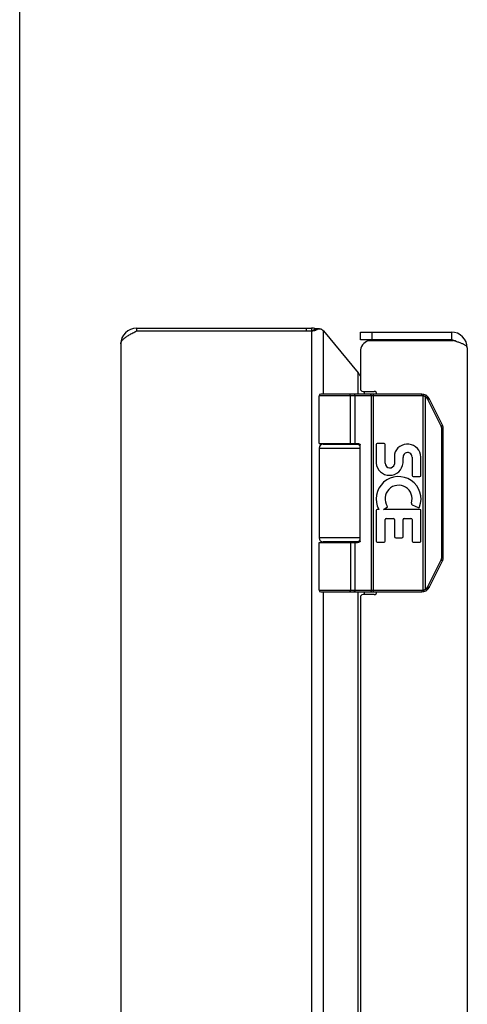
# Model space of a CAD drawing. Header units: inches. Extents: x 0 to 48.6, y 0 to 31.4.
# Tile 5 of 10: x 0 to 3.4, y 16.5 to 24. Entities that reach past the tile are written whole.
import ezdxf

# ---------------------------------------------------------------- set-up
doc = ezdxf.new("R2010")
doc.units = ezdxf.units.IN
doc.header["$LTSCALE"] = 2.671429
doc.header["$MEASUREMENT"] = 0
doc.layers.get('0').update_dxf_attribs({"linetype": 'CONTINUOUS'})
doc.layers.add('02___PRT_ALL_AXES', color=7, linetype='CONTINUOUS')

msp = doc.modelspace()

# ---------------------------------------------------------------- linework, layer by layer
at = {"color": 7, "linetype": 'Continuous'}
for p, q in [((0, 0), (0, 31.4286)), ((0.8854, 21.6285), (0.8854, 21.6075)), ((0.8858, 21.6285), (0.8858, 21.6075)), ((2.1696, 21.6285), (2.1696, 21.6075)), ((2.2095, 21.6285), (2.2095, 21.6075)), ((2.2095, 21.6075), (2.2144, 21.6079)), ((2.2144, 21.6079), (2.2206, 21.6101)), ((2.2318, 21.6101), (2.2206, 21.6101)), ((2.2246, 21.6127), (2.2266, 21.614)), ((2.2438, 21.614), (2.2266, 21.614)), ((2.2296, 21.617), (2.231, 21.6185)), ((2.2526, 21.6185), (2.231, 21.6185)), ((2.2707, 21.6236), (2.2401, 21.6236)), ((2.5806, 21.5385), (2.5806, 21.5985)), ((2.6706, 21.5385), (2.6706, 21.5985)), ((3.2706, 21.5985), (3.2706, 21.5385)), ((3.2706, 21.5385), (2.5806, 21.5385)), ((3.0453, 21.1285), (2.2809, 21.1285)), ((2.4984, 21.1285), (2.4983, 21.1285)), ((2.4985, 21.1285), (2.4984, 21.1285)), ((2.4986, 21.1285), (2.4985, 21.1285)), ((2.4987, 21.1284), (2.4986, 21.1285)), ((2.661, 21.1237), (2.661, 21.124)), ((2.6611, 21.1234), (2.661, 21.1237)), ((2.6611, 21.123), (2.6611, 21.1234)), ((2.6612, 21.1226), (2.6611, 21.123)), ((2.6612, 21.1223), (2.6612, 21.1226)), ((2.6612, 21.1219), (2.6612, 21.1223)), ((2.6613, 21.1215), (2.6612, 21.1219)), ((2.6613, 21.1211), (2.6613, 21.1215)), ((2.6613, 21.1207), (2.6613, 21.1211)), ((2.6614, 21.1203), (2.6613, 21.1207)), ((2.6614, 21.1199), (2.6614, 21.1203)), ((2.6614, 21.1195), (2.6614, 21.1199)), ((2.6614, 21.1191), (2.6614, 21.1195)), ((2.6807, 19.6285), (2.6807, 21.1285)), ((3.0453, 21.1155), (3.0453, 21.1285)), ((3.0572, 21.114), (3.0604, 21.1266)), ((3.0453, 21.1155), (2.2679, 21.1155)), ((2.5048, 20.7535), (2.5048, 21.1157)), ((2.5049, 20.7535), (2.5049, 21.1157)), ((2.5408, 20.7535), (2.5408, 21.1155)), ((2.6614, 21.1187), (2.6614, 21.1191)), ((2.6614, 21.1183), (2.6614, 21.1187)), ((2.6615, 21.1178), (2.6614, 21.1183)), ((2.6615, 21.1174), (2.6615, 21.1178)), ((2.6615, 21.117), (2.6615, 21.1174)), ((2.6615, 21.1166), (2.6615, 21.117)), ((2.6615, 21.1161), (2.6615, 21.1166)), ((2.6615, 21.1157), (2.6615, 21.1161)), ((2.6615, 21.1157), (2.6615, 19.6412)), ((3.0572, 19.6429), (3.0572, 21.114)), ((3.0746, 21.1072), (3.0749, 21.1077)), ((3.0746, 19.6498), (3.0746, 21.1072)), ((3.0749, 21.1077), (3.0753, 21.1082)), ((3.0753, 21.1082), (3.0756, 21.1088)), ((3.0756, 21.1088), (3.0759, 21.1093)), ((3.0759, 21.1093), (3.0763, 21.1098)), ((3.0763, 21.1098), (3.0766, 21.1104)), ((3.0766, 21.1104), (3.0768, 21.1107)), ((3.0768, 21.1107), (3.077, 21.111)), ((3.077, 21.111), (3.0772, 21.1114)), ((3.0772, 21.1114), (3.0774, 21.1117)), ((3.0774, 21.1117), (3.0775, 21.112)), ((3.0775, 21.112), (3.0777, 21.1123)), ((3.0777, 21.1123), (3.0779, 21.1127)), ((3.0779, 21.1127), (3.0781, 21.113)), ((3.0781, 21.113), (3.0782, 21.1133)), ((3.0782, 21.1133), (3.0784, 21.1136)), ((3.0784, 21.1136), (3.0785, 21.1139)), ((3.0785, 21.1139), (3.0787, 21.1141)), ((3.0787, 21.1141), (3.0788, 21.1144)), ((3.0788, 21.1144), (3.079, 21.1147)), ((3.0914, 21.0881), (3.092, 21.0884)), ((3.1925, 20.8858), (3.0914, 21.0881)), ((3.092, 21.0884), (3.0927, 21.0888)), ((3.0927, 21.0888), (3.0935, 21.0892)), ((3.0935, 21.0892), (3.0942, 21.0896)), ((3.0942, 21.0896), (3.0949, 21.0899)), ((3.0949, 21.0899), (3.0956, 21.0903)), ((3.0956, 21.0903), (3.0963, 21.0907)), ((3.0963, 21.0907), (3.0967, 21.0909)), ((3.0967, 21.0909), (3.0972, 21.0912)), ((3.0972, 21.0912), (3.0976, 21.0914)), ((3.0976, 21.0914), (3.098, 21.0917)), ((3.098, 21.0917), (3.0984, 21.0919)), ((3.0984, 21.0919), (3.0987, 21.0921)), ((3.0987, 21.0921), (3.0989, 21.0922)), ((3.0989, 21.0922), (3.0991, 21.0923)), ((3.0991, 21.0923), (3.0994, 21.0925)), ((3.0994, 21.0925), (3.0996, 21.0926)), ((3.0996, 21.0926), (3.0998, 21.0927)), ((3.0998, 21.0927), (3.0999, 21.0928)), ((3.2023, 20.8917), (3.1012, 21.0939)), ((3.1925, 20.8858), (3.1935, 20.8863)), ((3.1935, 20.8863), (3.1942, 20.8867)), ((3.1942, 20.8867), (3.195, 20.8871)), ((3.195, 20.8871), (3.1957, 20.8875)), ((3.1957, 20.8875), (3.1964, 20.8879)), ((3.1964, 20.8879), (3.1971, 20.8882)), ((3.1971, 20.8882), (3.1975, 20.8885)), ((3.1975, 20.8885), (3.198, 20.8888)), ((3.1977, 19.8932), (3.1977, 20.8637)), ((3.1977, 20.8637), (3.2089, 20.8637)), ((3.198, 20.8888), (3.1985, 20.889)), ((3.1985, 20.889), (3.1987, 20.8892)), ((3.1987, 20.8892), (3.1992, 20.8894)), ((3.1992, 20.8894), (3.1995, 20.8897)), ((3.1995, 20.8897), (3.1998, 20.8898)), ((3.1998, 20.8898), (3.2, 20.8899)), ((3.2, 20.8899), (3.2003, 20.8901)), ((3.2003, 20.8901), (3.2005, 20.8902)), ((3.2005, 20.8902), (3.2007, 20.8903)), ((3.2007, 20.8903), (3.2009, 20.8905)), ((3.2009, 20.8905), (3.2011, 20.8906)), ((3.2089, 19.8932), (3.2089, 20.8637)), ((2.2979, 20.7485), (2.5767, 20.7485)), ((2.2679, 20.7185), (2.5789, 20.7185)), ((2.5789, 20.0135), (2.5789, 20.7435)), ((2.5789, 20.0385), (2.2679, 20.0385)), ((2.2679, 20.0035), (2.559, 20.0035)), ((2.5767, 20.0085), (2.2979, 20.0085)), ((2.5408, 19.6415), (2.5408, 20.0035)), ((3.0914, 19.6688), (3.1925, 19.8711)), ((3.1012, 19.663), (3.2023, 19.8653)), ((3.1925, 19.8711), (3.1935, 19.8706)), ((3.1935, 19.8706), (3.1942, 19.8702)), ((3.1942, 19.8702), (3.195, 19.8698)), ((3.195, 19.8698), (3.1957, 19.8694)), ((3.1957, 19.8694), (3.1964, 19.8691)), ((3.1964, 19.8691), (3.1971, 19.8687)), ((3.1971, 19.8687), (3.1975, 19.8684)), ((3.1975, 19.8684), (3.198, 19.8682)), ((3.1977, 19.8932), (3.2089, 19.8932)), ((3.198, 19.8682), (3.1985, 19.8679)), ((3.1985, 19.8679), (3.1989, 19.8677)), ((3.1989, 19.8677), (3.1993, 19.8674)), ((3.1993, 19.8674), (3.1995, 19.8673)), ((3.1995, 19.8673), (3.1998, 19.8671)), ((3.1998, 19.8671), (3.2, 19.867)), ((3.2, 19.867), (3.2003, 19.8669)), ((3.2003, 19.8669), (3.2005, 19.8667)), ((3.2005, 19.8667), (3.2007, 19.8666)), ((3.2007, 19.8666), (3.2009, 19.8665)), ((2.2679, 19.6415), (3.0453, 19.6415)), ((2.2809, 19.6285), (3.0453, 19.6285)), ((2.4984, 19.6285), (2.4983, 19.6285)), ((2.4985, 19.6285), (2.4984, 19.6285)), ((2.4986, 19.6285), (2.4985, 19.6285)), ((2.4987, 19.6285), (2.4986, 19.6285)), ((2.4989, 19.6285), (2.4987, 19.6285)), ((2.6611, 19.6336), (2.661, 19.6332)), ((2.6612, 19.6345), (2.6611, 19.6341)), ((2.6613, 19.6352), (2.6612, 19.6348)), ((2.6612, 19.6348), (2.6612, 19.6345)), ((2.6614, 19.6368), (2.6613, 19.6364)), ((2.6613, 19.6364), (2.6613, 19.636)), ((2.6613, 19.636), (2.6613, 19.6356)), ((2.6613, 19.6356), (2.6613, 19.6352)), ((2.6615, 19.6389), (2.6614, 19.6385)), ((2.6614, 19.6385), (2.6614, 19.638)), ((2.6614, 19.638), (2.6614, 19.6376)), ((2.6614, 19.6376), (2.6614, 19.6372)), ((2.6614, 19.6372), (2.6614, 19.6368)), ((2.6615, 19.6412), (2.6615, 19.6408)), ((2.6615, 19.6402), (2.6615, 19.6397)), ((2.6615, 19.6397), (2.6615, 19.6393)), ((2.6615, 19.6393), (2.6615, 19.6389)), ((3.0453, 19.6415), (3.0453, 19.6285)), ((3.0572, 19.6429), (3.0604, 19.6303)), ((3.0746, 19.6498), (3.0749, 19.6492)), ((3.0749, 19.6492), (3.0753, 19.6487)), ((3.0753, 19.6487), (3.0756, 19.6482)), ((3.0756, 19.6482), (3.0758, 19.6478)), ((3.0758, 19.6478), (3.0761, 19.6473)), ((3.0761, 19.6473), (3.0765, 19.6467)), ((3.0765, 19.6467), (3.0767, 19.6464)), ((3.0767, 19.6464), (3.0769, 19.6461)), ((3.0769, 19.6461), (3.0771, 19.6457)), ((3.0771, 19.6457), (3.0773, 19.6454)), ((3.0773, 19.6454), (3.0775, 19.6451)), ((3.0775, 19.6451), (3.0776, 19.6447)), ((3.0776, 19.6447), (3.0778, 19.6444)), ((3.0778, 19.6444), (3.078, 19.6441)), ((3.078, 19.6441), (3.0782, 19.6438)), ((3.0782, 19.6438), (3.0783, 19.6435)), ((3.0783, 19.6435), (3.0785, 19.6432)), ((3.0785, 19.6432), (3.0786, 19.6429)), ((3.0786, 19.6429), (3.0788, 19.6427)), ((3.0788, 19.6427), (3.0789, 19.6424)), ((3.0914, 19.6688), (3.0924, 19.6683)), ((3.0924, 19.6683), (3.0931, 19.6679)), ((3.0931, 19.6679), (3.0938, 19.6676)), ((3.0938, 19.6676), (3.0946, 19.6672)), ((3.0946, 19.6672), (3.0953, 19.6668)), ((3.0953, 19.6668), (3.0959, 19.6664)), ((3.0959, 19.6664), (3.0964, 19.6662)), ((3.0964, 19.6662), (3.0969, 19.6659)), ((3.0969, 19.6659), (3.0973, 19.6657)), ((3.0973, 19.6657), (3.0978, 19.6654)), ((3.0978, 19.6654), (3.0982, 19.6652)), ((3.0982, 19.6652), (3.0984, 19.665)), ((3.0984, 19.665), (3.0987, 19.6649)), ((3.0987, 19.6649), (3.0989, 19.6647)), ((3.0989, 19.6647), (3.0991, 19.6646)), ((3.0991, 19.6646), (3.0994, 19.6645)), ((3.0994, 19.6645), (3.0996, 19.6643)), ((3.0996, 19.6643), (3.0998, 19.6642))]:
    msp.add_line(p, q, dxfattribs=at)
at = {"color": 3, "linetype": 'Continuous'}
for p, q in [((0.8854, 21.6285), (2.2095, 21.6285)), ((0.8854, 21.6075), (2.2095, 21.6075)), ((2.2095, 21.6075), (2.2194, 21.6079)), ((2.2095, 21.6075), (2.2095, 9.6495)), ((2.2194, 21.6079), (2.2318, 21.6101)), ((2.2318, 21.6101), (2.2358, 21.6114)), ((2.2358, 21.6114), (2.2398, 21.6127)), ((2.2398, 21.6127), (2.2438, 21.614)), ((2.2497, 21.617), (2.2526, 21.6185)), ((2.3014, 21.1285), (2.3014, 21.6075)), ((2.3014, 21.6075), (2.5643, 21.2896)), ((2.5806, 21.5985), (3.2706, 21.5985)), ((0.7654, 21.5085), (0.7654, 9.7485)), ((2.6411, 21.5335), (3.2863, 21.5335)), ((2.5806, 21.4485), (2.5806, 21.1685)), ((3.3906, 21.4785), (3.3906, 9.7785)), ((2.5643, 21.1285), (2.5643, 21.2896)), ((2.6006, 21.1485), (2.6856, 21.1485)), ((2.6103, 21.1485), (2.6103, 21.1285)), ((2.3014, 20.7485), (2.3014, 20.7535)), ((2.5643, 20.7485), (2.5643, 20.7532)), ((2.3014, 20.0035), (2.3014, 20.0085)), ((2.5643, 20.0037), (2.5643, 20.0085)), ((2.3014, 11.6285), (2.3014, 19.6285)), ((2.5643, 11.6285), (2.5643, 19.6285)), ((2.6103, 19.6285), (2.6103, 19.6085)), ((2.5806, 19.5885), (2.5806, 11.6685)), ((2.6856, 19.6085), (2.6006, 19.6085))]:
    msp.add_line(p, q, dxfattribs=at)
for points in [[(0.7654, 21.5085), (0.7656, 21.5123), (0.7663, 21.5161), (0.7674, 21.5199), (0.7689, 21.5237), (0.7708, 21.5275), (0.7732, 21.5313), (0.776, 21.5351), (0.7792, 21.5389), (0.7827, 21.5427), (0.7867, 21.5465), (0.791, 21.5504), (0.7956, 21.5542), (0.8006, 21.558), (0.8058, 21.5618), (0.8114, 21.5656), (0.8173, 21.5694), (0.8233, 21.5732), (0.8296, 21.577), (0.8362, 21.5808), (0.8429, 21.5846), (0.8497, 21.5884), (0.8567, 21.5922), (0.8638, 21.596), (0.871, 21.5999), (0.8782, 21.6037), (0.8854, 21.6075)], [(2.2438, 21.614), (2.2453, 21.6147), (2.2468, 21.6155), (2.2497, 21.617)], [(2.2526, 21.6185), (2.2548, 21.6198), (2.2571, 21.6208), (2.2596, 21.6218), (2.2622, 21.6225), (2.2649, 21.6231), (2.2676, 21.6235), (2.2703, 21.6236), (2.2707, 21.6236)], [(2.2707, 21.6236), (2.273, 21.6235), (2.2757, 21.6232), (2.2782, 21.6227), (2.2805, 21.622), (2.2828, 21.6211), (2.2848, 21.6201), (2.2866, 21.6189)], [(2.3014, 21.6075), (2.2991, 21.6094), (2.2967, 21.6113), (2.2943, 21.6132), (2.2918, 21.6151), (2.2892, 21.617), (2.2866, 21.6189)], [(3.3906, 21.4785), (3.3905, 21.4806), (3.3899, 21.4827), (3.389, 21.4848), (3.3877, 21.4869), (3.3861, 21.489), (3.3841, 21.4912), (3.3817, 21.4933), (3.3791, 21.4954), (3.376, 21.4975), (3.3727, 21.4996), (3.3691, 21.5017), (3.3651, 21.5039), (3.3609, 21.506), (3.3563, 21.5081), (3.3516, 21.5102), (3.3465, 21.5123), (3.3413, 21.5144), (3.3358, 21.5165), (3.3301, 21.5187), (3.3243, 21.5208), (3.3182, 21.5229), (3.3121, 21.525), (3.3058, 21.5271), (3.2994, 21.5292), (3.2929, 21.5314), (3.2863, 21.5335)], [(2.5643, 21.2896), (2.5653, 21.2879), (2.5664, 21.2862), (2.5675, 21.2845), (2.5686, 21.2828), (2.5697, 21.2811), (2.5709, 21.2794)], [(2.5709, 21.2794), (2.5742, 21.2746), (2.5778, 21.2698), (2.5806, 21.266)]]:
    msp.add_lwpolyline(points, dxfattribs=at)
at = {"color": 7, "linetype": 'Continuous'}
for points in [[(2.2206, 21.6101), (2.2216, 21.6107), (2.2246, 21.6127)], [(2.2266, 21.614), (2.2274, 21.6147), (2.2296, 21.617)], [(2.231, 21.6185), (2.232, 21.6196), (2.233, 21.6206), (2.234, 21.6214), (2.2351, 21.6221), (2.2361, 21.6227), (2.2371, 21.6231), (2.238, 21.6234), (2.239, 21.6236), (2.2399, 21.6236), (2.2401, 21.6236)], [(2.5049, 21.1157), (2.5049, 21.1159), (2.5048, 21.1161), (2.5048, 21.1163), (2.5048, 21.1166), (2.5048, 21.1168), (2.5048, 21.117), (2.5048, 21.1172), (2.5048, 21.1174), (2.5048, 21.1176), (2.5047, 21.1178), (2.5047, 21.1181), (2.5047, 21.1183), (2.5047, 21.1185), (2.5047, 21.1187), (2.5046, 21.1189), (2.5046, 21.1191), (2.5046, 21.1193), (2.5045, 21.1195), (2.5045, 21.1197), (2.5045, 21.1199), (2.5044, 21.1201), (2.5044, 21.1203), (2.5043, 21.1205), (2.5043, 21.1207), (2.5042, 21.1209), (2.5042, 21.1211), (2.5042, 21.1213), (2.5041, 21.1215), (2.504, 21.1217), (2.504, 21.1219), (2.5039, 21.1221), (2.5039, 21.1223), (2.5038, 21.1225), (2.5038, 21.1226), (2.5037, 21.1228), (2.5036, 21.123), (2.5036, 21.1232), (2.5035, 21.1234), (2.5034, 21.1235), (2.5034, 21.1237), (2.5033, 21.1239), (2.5032, 21.124), (2.5032, 21.1242), (2.5031, 21.1243), (2.503, 21.1245), (2.5029, 21.1247), (2.5029, 21.1248), (2.5028, 21.125), (2.5027, 21.1251), (2.5026, 21.1253), (2.5025, 21.1254), (2.5024, 21.1255), (2.5024, 21.1257), (2.5023, 21.1258), (2.5022, 21.1259), (2.5021, 21.1261), (2.502, 21.1262), (2.5019, 21.1263), (2.5018, 21.1264), (2.5017, 21.1265), (2.5016, 21.1267), (2.5015, 21.1268), (2.5015, 21.1269), (2.5014, 21.127), (2.5013, 21.1271), (2.5012, 21.1272), (2.5011, 21.1273), (2.501, 21.1273), (2.5009, 21.1274), (2.5008, 21.1275), (2.5007, 21.1276), (2.5006, 21.1277), (2.5005, 21.1277), (2.5003, 21.1278), (2.5002, 21.1279), (2.5001, 21.1279), (2.5, 21.128), (2.4999, 21.1281), (2.4998, 21.1281), (2.4997, 21.1282), (2.4996, 21.1282), (2.4995, 21.1282), (2.4994, 21.1283), (2.4993, 21.1283), (2.4992, 21.1284), (2.4991, 21.1284), (2.499, 21.1284), (2.4989, 21.1284), (2.4987, 21.1284)], [(2.5048, 21.1157), (2.5048, 21.1159), (2.5048, 21.1161), (2.5048, 21.1163), (2.5048, 21.1166), (2.5048, 21.1168), (2.5048, 21.117), (2.5048, 21.1172), (2.5047, 21.1174), (2.5047, 21.1176), (2.5047, 21.1178), (2.5047, 21.1181), (2.5047, 21.1183), (2.5046, 21.1185), (2.5046, 21.1187), (2.5046, 21.1189), (2.5046, 21.1191), (2.5045, 21.1193), (2.5045, 21.1195), (2.5045, 21.1197), (2.5044, 21.1199), (2.5044, 21.1201), (2.5043, 21.1203), (2.5043, 21.1205), (2.5043, 21.1207), (2.5042, 21.1209), (2.5042, 21.1211), (2.5041, 21.1213), (2.5041, 21.1215), (2.504, 21.1217), (2.504, 21.1219), (2.5039, 21.1221), (2.5039, 21.1223), (2.5038, 21.1225), (2.5037, 21.1226), (2.5037, 21.1228), (2.5036, 21.123), (2.5035, 21.1232), (2.5035, 21.1234), (2.5034, 21.1235), (2.5033, 21.1237), (2.5033, 21.1239), (2.5032, 21.124), (2.5031, 21.1242), (2.5031, 21.1243), (2.503, 21.1245), (2.5029, 21.1247), (2.5028, 21.1248), (2.5027, 21.125), (2.5027, 21.1251), (2.5026, 21.1253), (2.5025, 21.1254), (2.5024, 21.1255), (2.5023, 21.1257), (2.5022, 21.1258), (2.5022, 21.1259), (2.5021, 21.1261), (2.502, 21.1262), (2.5019, 21.1263), (2.5018, 21.1264), (2.5017, 21.1265), (2.5016, 21.1267), (2.5015, 21.1268), (2.5014, 21.1269), (2.5013, 21.127), (2.5012, 21.1271), (2.5011, 21.1272), (2.501, 21.1273), (2.5009, 21.1273), (2.5008, 21.1274), (2.5007, 21.1275), (2.5006, 21.1276), (2.5005, 21.1277), (2.5004, 21.1277), (2.5003, 21.1278), (2.5002, 21.1279), (2.5001, 21.1279), (2.5, 21.128), (2.4999, 21.1281), (2.4998, 21.1281), (2.4997, 21.1282), (2.4996, 21.1282), (2.4995, 21.1282), (2.4994, 21.1283), (2.4993, 21.1283), (2.4991, 21.1284), (2.499, 21.1284), (2.4989, 21.1284), (2.4988, 21.1284)], [(2.5408, 21.1155), (2.5408, 21.1157), (2.5408, 21.1159), (2.5408, 21.1161), (2.5408, 21.1163), (2.5408, 21.1166), (2.5408, 21.1168), (2.5408, 21.117), (2.5407, 21.1172), (2.5407, 21.1174), (2.5407, 21.1176), (2.5407, 21.1178), (2.5406, 21.1181), (2.5406, 21.1183), (2.5405, 21.1185), (2.5405, 21.1187), (2.5405, 21.1189), (2.5404, 21.1191), (2.5404, 21.1193), (2.5403, 21.1195), (2.5403, 21.1197), (2.5402, 21.1199), (2.5402, 21.1201), (2.5401, 21.1203), (2.54, 21.1205), (2.54, 21.1207), (2.5399, 21.1209), (2.5398, 21.1211), (2.5398, 21.1213), (2.5397, 21.1215), (2.5396, 21.1217), (2.5395, 21.1219), (2.5394, 21.1221), (2.5394, 21.1223), (2.5393, 21.1225), (2.5392, 21.1226), (2.5391, 21.1228), (2.539, 21.123), (2.5389, 21.1232), (2.5388, 21.1234), (2.5387, 21.1235), (2.5386, 21.1237), (2.5385, 21.1239), (2.5384, 21.124), (2.5383, 21.1242), (2.5382, 21.1243), (2.5381, 21.1245), (2.5379, 21.1247), (2.5378, 21.1248), (2.5377, 21.125), (2.5376, 21.1251), (2.5375, 21.1253), (2.5373, 21.1254), (2.5372, 21.1255), (2.5371, 21.1257), (2.5369, 21.1258), (2.5368, 21.1259), (2.5367, 21.1261), (2.5365, 21.1262), (2.5364, 21.1263), (2.5363, 21.1264), (2.5361, 21.1265), (2.536, 21.1267), (2.5358, 21.1268), (2.5357, 21.1269), (2.5356, 21.127), (2.5354, 21.1271), (2.5353, 21.1272), (2.5351, 21.1273), (2.535, 21.1273), (2.5348, 21.1274), (2.5347, 21.1275), (2.5345, 21.1276), (2.5344, 21.1277), (2.5342, 21.1277), (2.534, 21.1278), (2.5339, 21.1279), (2.5337, 21.1279), (2.5336, 21.128), (2.5334, 21.1281), (2.5333, 21.1281), (2.5331, 21.1282), (2.5329, 21.1282), (2.5328, 21.1282), (2.5326, 21.1283), (2.5325, 21.1283), (2.5323, 21.1284), (2.5321, 21.1284), (2.532, 21.1284), (2.5318, 21.1284), (2.5316, 21.1284), (2.5315, 21.1285), (2.5313, 21.1285), (2.5311, 21.1285), (2.531, 21.1285)], [(2.661, 21.124), (2.661, 21.1242), (2.661, 21.1243), (2.6609, 21.1245), (2.6609, 21.1247), (2.6609, 21.1248), (2.6609, 21.125), (2.6608, 21.1251), (2.6608, 21.1253), (2.6608, 21.1254), (2.6608, 21.1255), (2.6607, 21.1257), (2.6607, 21.1258), (2.6607, 21.1259), (2.6607, 21.1261), (2.6606, 21.1262), (2.6606, 21.1263), (2.6606, 21.1264), (2.6605, 21.1265), (2.6605, 21.1267), (2.6605, 21.1268), (2.6605, 21.1269), (2.6604, 21.127), (2.6604, 21.1271), (2.6604, 21.1272), (2.6603, 21.1273), (2.6603, 21.1273), (2.6603, 21.1274), (2.6602, 21.1275), (2.6602, 21.1276), (2.6602, 21.1277), (2.6602, 21.1277), (2.6601, 21.1278), (2.6601, 21.1279), (2.6601, 21.1279), (2.66, 21.128), (2.66, 21.1281), (2.66, 21.1281), (2.6599, 21.1282), (2.6599, 21.1282), (2.6599, 21.1282), (2.6598, 21.1283), (2.6598, 21.1283), (2.6598, 21.1284), (2.6597, 21.1284), (2.6597, 21.1284), (2.6597, 21.1284), (2.6596, 21.1284), (2.6596, 21.1285), (2.6596, 21.1285), (2.6595, 21.1285), (2.6595, 21.1285)], [(3.0746, 21.1072), (3.0741, 21.1075), (3.0735, 21.1078), (3.073, 21.108), (3.0725, 21.1083), (3.072, 21.1086), (3.0715, 21.1089), (3.071, 21.1091), (3.0704, 21.1094), (3.0699, 21.1096), (3.0694, 21.1099), (3.0689, 21.1101), (3.0683, 21.1104), (3.0678, 21.1106), (3.0673, 21.1108), (3.0667, 21.1111), (3.0662, 21.1113), (3.0656, 21.1115), (3.0651, 21.1117), (3.0645, 21.1119), (3.064, 21.1121), (3.0634, 21.1123), (3.0629, 21.1125), (3.0623, 21.1126), (3.0618, 21.1128), (3.0612, 21.113), (3.0606, 21.1131), (3.0601, 21.1133), (3.0595, 21.1135), (3.0589, 21.1136), (3.0584, 21.1137), (3.0578, 21.1139), (3.0572, 21.114)], [(3.0914, 21.0881), (3.0911, 21.0886), (3.0909, 21.0891), (3.0907, 21.0895), (3.0904, 21.09), (3.0901, 21.0905), (3.0899, 21.0909), (3.0896, 21.0914), (3.0893, 21.0918), (3.089, 21.0923), (3.0887, 21.0928), (3.0885, 21.0932), (3.0882, 21.0936), (3.0879, 21.0941), (3.0875, 21.0945), (3.0872, 21.095), (3.0869, 21.0954), (3.0866, 21.0958), (3.0863, 21.0962), (3.0859, 21.0967), (3.0856, 21.0971), (3.0853, 21.0975), (3.0849, 21.0979), (3.0846, 21.0983), (3.0842, 21.0987), (3.0839, 21.0991), (3.0835, 21.0995), (3.0831, 21.0999), (3.0828, 21.1003), (3.0824, 21.1007), (3.082, 21.1011), (3.0816, 21.1014), (3.0813, 21.1018), (3.0809, 21.1022), (3.0805, 21.1025), (3.0801, 21.1029), (3.0797, 21.1033), (3.0793, 21.1036), (3.0789, 21.104), (3.0784, 21.1043), (3.078, 21.1046), (3.0776, 21.105), (3.0772, 21.1053), (3.0768, 21.1056), (3.0763, 21.1059), (3.0759, 21.1063), (3.0754, 21.1066), (3.075, 21.1069), (3.0746, 21.1072)], [(3.079, 21.1147), (3.079, 21.1148), (3.0791, 21.1149), (3.0791, 21.115), (3.0792, 21.1152), (3.0793, 21.1153), (3.0793, 21.1154), (3.0794, 21.1155), (3.0794, 21.1156), (3.0795, 21.1158), (3.0795, 21.1159), (3.0796, 21.116), (3.0796, 21.1161), (3.0796, 21.1162), (3.0797, 21.1163), (3.0797, 21.1164), (3.0798, 21.1165), (3.0798, 21.1166), (3.0798, 21.1166), (3.0799, 21.1167), (3.0799, 21.1168), (3.0799, 21.1169), (3.0799, 21.117), (3.08, 21.117), (3.08, 21.1171), (3.08, 21.1172), (3.08, 21.1173), (3.08, 21.1173), (3.08, 21.1174), (3.0801, 21.1174), (3.0801, 21.1175), (3.0801, 21.1176), (3.0801, 21.1176), (3.0801, 21.1177), (3.0801, 21.1177), (3.0801, 21.1177), (3.0801, 21.1178), (3.0801, 21.1178), (3.0801, 21.1178), (3.08, 21.1179), (3.08, 21.1179), (3.08, 21.1179), (3.08, 21.118), (3.08, 21.118), (3.08, 21.118)], [(3.0999, 21.0928), (3.1, 21.0929), (3.1001, 21.093), (3.1002, 21.093), (3.1003, 21.0931), (3.1004, 21.0931), (3.1004, 21.0932), (3.1005, 21.0932), (3.1006, 21.0933), (3.1006, 21.0933), (3.1007, 21.0934), (3.1007, 21.0934), (3.1008, 21.0934), (3.1008, 21.0935), (3.1009, 21.0935), (3.1009, 21.0936), (3.101, 21.0936), (3.101, 21.0936), (3.1011, 21.0937), (3.1011, 21.0937), (3.1011, 21.0937), (3.1011, 21.0937), (3.1012, 21.0938), (3.1012, 21.0938), (3.1012, 21.0938), (3.1012, 21.0938), (3.1012, 21.0939), (3.1012, 21.0939), (3.1012, 21.0939), (3.1012, 21.0939), (3.1012, 21.0939)], [(3.1977, 20.8637), (3.1977, 20.8643), (3.1977, 20.8648), (3.1977, 20.8654), (3.1977, 20.8659), (3.1977, 20.8664), (3.1976, 20.867), (3.1976, 20.8675), (3.1976, 20.8681), (3.1975, 20.8686), (3.1974, 20.8692), (3.1974, 20.8697), (3.1973, 20.8702), (3.1972, 20.8708), (3.1972, 20.8713), (3.1971, 20.8719), (3.197, 20.8724), (3.1969, 20.8729), (3.1968, 20.8735), (3.1967, 20.874), (3.1965, 20.8745), (3.1964, 20.8751), (3.1963, 20.8756), (3.1962, 20.8761), (3.196, 20.8767), (3.1959, 20.8772), (3.1957, 20.8777), (3.1956, 20.8782), (3.1954, 20.8788), (3.1952, 20.8793), (3.1951, 20.8798), (3.1949, 20.8803), (3.1947, 20.8808), (3.1945, 20.8813), (3.1943, 20.8819), (3.1941, 20.8824), (3.1939, 20.8829), (3.1937, 20.8834), (3.1935, 20.8839), (3.1932, 20.8844), (3.193, 20.8849), (3.1928, 20.8854), (3.1925, 20.8858)], [(3.2011, 20.8906), (3.2012, 20.8906), (3.2012, 20.8907), (3.2013, 20.8908), (3.2014, 20.8908), (3.2015, 20.8909), (3.2016, 20.8909), (3.2016, 20.891), (3.2017, 20.891), (3.2018, 20.8911), (3.2018, 20.8911), (3.2019, 20.8911), (3.2019, 20.8912), (3.202, 20.8912), (3.202, 20.8913), (3.2021, 20.8913), (3.2021, 20.8913), (3.2021, 20.8914), (3.2022, 20.8914), (3.2022, 20.8914), (3.2022, 20.8915), (3.2023, 20.8915), (3.2023, 20.8915), (3.2023, 20.8915), (3.2023, 20.8916), (3.2023, 20.8916), (3.2023, 20.8916), (3.2023, 20.8916), (3.2024, 20.8916), (3.2023, 20.8917), (3.2023, 20.8917)], [(2.2679, 20.7535), (2.559, 20.7535), (2.5597, 20.7535), (2.5603, 20.7534), (2.561, 20.7534), (2.5616, 20.7534), (2.5623, 20.7534), (2.5629, 20.7533), (2.5635, 20.7533), (2.5641, 20.7532), (2.5646, 20.7532), (2.5651, 20.7531), (2.5657, 20.753), (2.5661, 20.753), (2.5666, 20.7529), (2.5671, 20.7528), (2.5675, 20.7527), (2.5679, 20.7526), (2.5684, 20.7526), (2.5687, 20.7525), (2.5691, 20.7524), (2.5695, 20.7523), (2.5699, 20.7522), (2.5702, 20.7521), (2.5705, 20.752), (2.5708, 20.7519), (2.5712, 20.7518), (2.5715, 20.7516), (2.5718, 20.7515), (2.572, 20.7514), (2.5723, 20.7513), (2.5726, 20.7512), (2.5728, 20.7511), (2.5731, 20.751), (2.5733, 20.7508), (2.5735, 20.7507), (2.5738, 20.7506), (2.574, 20.7505), (2.5742, 20.7504), (2.5744, 20.7502), (2.5746, 20.7501), (2.5748, 20.75), (2.575, 20.7499), (2.5751, 20.7498), (2.5753, 20.7496), (2.5755, 20.7495), (2.5756, 20.7494), (2.5758, 20.7493), (2.5759, 20.7491), (2.5761, 20.749), (2.5762, 20.7489), (2.5764, 20.7488), (2.5765, 20.7486), (2.5766, 20.7485), (2.5767, 20.7484), (2.5768, 20.7483), (2.5769, 20.7482), (2.5771, 20.748), (2.5772, 20.7479), (2.5773, 20.7478), (2.5773, 20.7477), (2.5774, 20.7476), (2.5775, 20.7474), (2.5776, 20.7473), (2.5777, 20.7472), (2.5778, 20.7471), (2.5778, 20.747), (2.5779, 20.7469), (2.578, 20.7468), (2.578, 20.7466), (2.5781, 20.7465), (2.5782, 20.7464), (2.5782, 20.7463), (2.5783, 20.7462), (2.5783, 20.7461), (2.5784, 20.746), (2.5784, 20.7458), (2.5785, 20.7457), (2.5785, 20.7456), (2.5785, 20.7455), (2.5786, 20.7454), (2.5786, 20.7453), (2.5786, 20.7452), (2.5787, 20.7451), (2.5787, 20.745), (2.5787, 20.7449), (2.5788, 20.7448), (2.5788, 20.7446), (2.5788, 20.7445), (2.5788, 20.7444), (2.5788, 20.7443), (2.5788, 20.7442), (2.5789, 20.7441), (2.5789, 20.744), (2.5789, 20.7439), (2.5789, 20.7438), (2.5789, 20.7437), (2.5789, 20.7436), (2.5789, 20.7435)], [(2.5048, 20.0035), (2.5048, 19.6412), (2.5048, 19.641), (2.5048, 19.6408), (2.5048, 19.6406), (2.5048, 19.6404), (2.5048, 19.6402), (2.5048, 19.6399), (2.5048, 19.6397), (2.5047, 19.6395), (2.5047, 19.6393), (2.5047, 19.6391), (2.5047, 19.6389), (2.5047, 19.6387), (2.5046, 19.6385), (2.5046, 19.6382), (2.5046, 19.638), (2.5046, 19.6378), (2.5045, 19.6376), (2.5045, 19.6374), (2.5045, 19.6372), (2.5044, 19.637), (2.5044, 19.6368), (2.5043, 19.6366), (2.5043, 19.6364), (2.5043, 19.6362), (2.5042, 19.636), (2.5042, 19.6358), (2.5041, 19.6356), (2.5041, 19.6354), (2.504, 19.6352), (2.504, 19.635), (2.5039, 19.6348), (2.5039, 19.6347), (2.5038, 19.6345), (2.5037, 19.6343), (2.5037, 19.6341), (2.5036, 19.6339), (2.5035, 19.6338), (2.5035, 19.6336), (2.5034, 19.6334), (2.5033, 19.6332), (2.5033, 19.6331), (2.5032, 19.6329), (2.5031, 19.6327), (2.5031, 19.6326), (2.503, 19.6324), (2.5029, 19.6323), (2.5028, 19.6321), (2.5027, 19.632), (2.5027, 19.6318), (2.5026, 19.6317), (2.5025, 19.6315), (2.5024, 19.6314), (2.5023, 19.6313), (2.5022, 19.6311), (2.5022, 19.631), (2.5021, 19.6309), (2.502, 19.6307), (2.5019, 19.6306), (2.5018, 19.6305), (2.5017, 19.6304), (2.5016, 19.6303), (2.5015, 19.6302), (2.5014, 19.6301), (2.5013, 19.63), (2.5012, 19.6299), (2.5011, 19.6298), (2.501, 19.6297), (2.5009, 19.6296), (2.5008, 19.6295), (2.5007, 19.6294), (2.5006, 19.6293), (2.5005, 19.6293), (2.5004, 19.6292), (2.5003, 19.6291), (2.5002, 19.6291), (2.5001, 19.629), (2.5, 19.6289), (2.4999, 19.6289), (2.4998, 19.6288), (2.4997, 19.6288), (2.4996, 19.6287), (2.4995, 19.6287), (2.4994, 19.6286), (2.4993, 19.6286), (2.4991, 19.6286), (2.499, 19.6286), (2.4989, 19.6285), (2.4988, 19.6285)], [(2.5049, 20.0035), (2.5049, 19.6412), (2.5049, 19.641), (2.5048, 19.6408), (2.5048, 19.6406), (2.5048, 19.6404), (2.5048, 19.6402), (2.5048, 19.6399), (2.5048, 19.6397), (2.5048, 19.6395), (2.5048, 19.6393), (2.5047, 19.6391), (2.5047, 19.6389), (2.5047, 19.6387), (2.5047, 19.6385), (2.5047, 19.6382), (2.5046, 19.638), (2.5046, 19.6378), (2.5046, 19.6376), (2.5045, 19.6374), (2.5045, 19.6372), (2.5045, 19.637), (2.5044, 19.6368), (2.5044, 19.6366), (2.5043, 19.6364), (2.5043, 19.6362), (2.5042, 19.636), (2.5042, 19.6358), (2.5042, 19.6356), (2.5041, 19.6354), (2.504, 19.6352), (2.504, 19.635), (2.5039, 19.6348), (2.5039, 19.6347), (2.5038, 19.6345), (2.5038, 19.6343), (2.5037, 19.6341), (2.5036, 19.6339), (2.5036, 19.6338), (2.5035, 19.6336), (2.5034, 19.6334), (2.5034, 19.6332), (2.5033, 19.6331), (2.5032, 19.6329), (2.5032, 19.6327), (2.5031, 19.6326), (2.503, 19.6324), (2.5029, 19.6323), (2.5029, 19.6321), (2.5028, 19.632), (2.5027, 19.6318), (2.5026, 19.6317), (2.5025, 19.6315), (2.5024, 19.6314), (2.5024, 19.6313), (2.5023, 19.6311), (2.5022, 19.631), (2.5021, 19.6309), (2.502, 19.6307), (2.5019, 19.6306), (2.5018, 19.6305), (2.5017, 19.6304), (2.5016, 19.6303), (2.5015, 19.6302), (2.5015, 19.6301), (2.5014, 19.63), (2.5013, 19.6299), (2.5012, 19.6298), (2.5011, 19.6297), (2.501, 19.6296), (2.5009, 19.6295), (2.5008, 19.6294), (2.5007, 19.6293), (2.5006, 19.6293), (2.5005, 19.6292), (2.5003, 19.6291), (2.5002, 19.6291), (2.5001, 19.629), (2.5, 19.6289), (2.4999, 19.6289), (2.4998, 19.6288), (2.4997, 19.6288), (2.4996, 19.6287), (2.4995, 19.6287), (2.4994, 19.6286), (2.4993, 19.6286), (2.4992, 19.6286), (2.4991, 19.6286), (2.499, 19.6285), (2.4989, 19.6285)], [(2.5789, 20.0135), (2.5789, 20.0134), (2.5789, 20.0133), (2.5789, 20.0131), (2.5789, 20.013), (2.5789, 20.0129), (2.5789, 20.0128), (2.5788, 20.0127), (2.5788, 20.0126), (2.5788, 20.0125), (2.5788, 20.0124), (2.5788, 20.0123), (2.5788, 20.0122), (2.5787, 20.0121), (2.5787, 20.012), (2.5787, 20.0119), (2.5786, 20.0117), (2.5786, 20.0116), (2.5786, 20.0115), (2.5785, 20.0114), (2.5785, 20.0113), (2.5785, 20.0112), (2.5784, 20.0111), (2.5784, 20.011), (2.5783, 20.0109), (2.5783, 20.0108), (2.5782, 20.0106), (2.5782, 20.0105), (2.5781, 20.0104), (2.578, 20.0103), (2.578, 20.0102), (2.5779, 20.0101), (2.5778, 20.01), (2.5778, 20.0098), (2.5777, 20.0097), (2.5776, 20.0096), (2.5775, 20.0095), (2.5774, 20.0094), (2.5773, 20.0092), (2.5773, 20.0091), (2.5772, 20.009), (2.5771, 20.0089), (2.5769, 20.0088), (2.5768, 20.0086), (2.5767, 20.0085), (2.5766, 20.0084), (2.5765, 20.0083), (2.5764, 20.0082), (2.5762, 20.008), (2.5761, 20.0079), (2.5759, 20.0078), (2.5758, 20.0077), (2.5756, 20.0076), (2.5755, 20.0074), (2.5753, 20.0073), (2.5751, 20.0072), (2.575, 20.0071), (2.5748, 20.0069), (2.5746, 20.0068), (2.5744, 20.0067), (2.5742, 20.0066), (2.574, 20.0064), (2.5738, 20.0063), (2.5735, 20.0062), (2.5733, 20.0061), (2.5731, 20.006), (2.5728, 20.0059), (2.5726, 20.0057), (2.5723, 20.0056), (2.572, 20.0055), (2.5718, 20.0054), (2.5715, 20.0053), (2.5712, 20.0052), (2.5708, 20.0051), (2.5705, 20.005), (2.5702, 20.0049), (2.5699, 20.0048), (2.5695, 20.0047), (2.5691, 20.0046), (2.5687, 20.0045), (2.5684, 20.0044), (2.5679, 20.0043), (2.5675, 20.0042), (2.5671, 20.0041), (2.5666, 20.004), (2.5661, 20.004), (2.5657, 20.0039), (2.5651, 20.0038), (2.5646, 20.0038), (2.5641, 20.0037), (2.5635, 20.0037), (2.5629, 20.0036), (2.5623, 20.0036), (2.5616, 20.0035), (2.561, 20.0035), (2.5603, 20.0035), (2.5597, 20.0035), (2.559, 20.0035)], [(3.1925, 19.8711), (3.1928, 19.8716), (3.193, 19.8721), (3.1932, 19.8726), (3.1935, 19.8731), (3.1937, 19.8736), (3.1939, 19.8741), (3.1941, 19.8746), (3.1943, 19.8751), (3.1945, 19.8756), (3.1947, 19.8761), (3.1949, 19.8766), (3.1951, 19.8771), (3.1952, 19.8776), (3.1954, 19.8782), (3.1956, 19.8787), (3.1957, 19.8792), (3.1959, 19.8797), (3.196, 19.8803), (3.1962, 19.8808), (3.1963, 19.8813), (3.1964, 19.8819), (3.1965, 19.8824), (3.1967, 19.8829), (3.1968, 19.8835), (3.1969, 19.884), (3.197, 19.8845), (3.1971, 19.8851), (3.1972, 19.8856), (3.1972, 19.8861), (3.1973, 19.8867), (3.1974, 19.8872), (3.1974, 19.8878), (3.1975, 19.8883), (3.1976, 19.8889), (3.1976, 19.8894), (3.1976, 19.8899), (3.1977, 19.8905), (3.1977, 19.891), (3.1977, 19.8916), (3.1977, 19.8921), (3.1977, 19.8927), (3.1977, 19.8932)], [(3.2009, 19.8665), (3.2011, 19.8663), (3.2012, 19.8663), (3.2012, 19.8662), (3.2013, 19.8662), (3.2014, 19.8661), (3.2015, 19.8661), (3.2016, 19.866), (3.2016, 19.866), (3.2017, 19.8659), (3.2018, 19.8659), (3.2018, 19.8658), (3.2019, 19.8658), (3.2019, 19.8658), (3.202, 19.8657), (3.202, 19.8657), (3.2021, 19.8656), (3.2021, 19.8656), (3.2021, 19.8656), (3.2022, 19.8655), (3.2022, 19.8655), (3.2022, 19.8655), (3.2023, 19.8654), (3.2023, 19.8654), (3.2023, 19.8654), (3.2023, 19.8654), (3.2023, 19.8654), (3.2023, 19.8653), (3.2023, 19.8653), (3.2024, 19.8653), (3.2023, 19.8653), (3.2023, 19.8653)], [(2.5408, 19.6415), (2.5408, 19.6412), (2.5408, 19.641), (2.5408, 19.6408), (2.5408, 19.6406), (2.5408, 19.6404), (2.5408, 19.6402), (2.5408, 19.6399), (2.5407, 19.6397), (2.5407, 19.6395), (2.5407, 19.6393), (2.5407, 19.6391), (2.5406, 19.6389), (2.5406, 19.6387), (2.5405, 19.6385), (2.5405, 19.6382), (2.5405, 19.638), (2.5404, 19.6378), (2.5404, 19.6376), (2.5403, 19.6374), (2.5403, 19.6372), (2.5402, 19.637), (2.5402, 19.6368), (2.5401, 19.6366), (2.54, 19.6364), (2.54, 19.6362), (2.5399, 19.636), (2.5398, 19.6358), (2.5398, 19.6356), (2.5397, 19.6354), (2.5396, 19.6352), (2.5395, 19.635), (2.5394, 19.6348), (2.5394, 19.6347), (2.5393, 19.6345), (2.5392, 19.6343), (2.5391, 19.6341), (2.539, 19.6339), (2.5389, 19.6338), (2.5388, 19.6336), (2.5387, 19.6334), (2.5386, 19.6332), (2.5385, 19.6331), (2.5384, 19.6329), (2.5383, 19.6327), (2.5382, 19.6326), (2.5381, 19.6324), (2.5379, 19.6323), (2.5378, 19.6321), (2.5377, 19.632), (2.5376, 19.6318), (2.5375, 19.6317), (2.5373, 19.6315), (2.5372, 19.6314), (2.5371, 19.6313), (2.5369, 19.6311), (2.5368, 19.631), (2.5367, 19.6309), (2.5365, 19.6307), (2.5364, 19.6306), (2.5363, 19.6305), (2.5361, 19.6304), (2.536, 19.6303), (2.5358, 19.6302), (2.5357, 19.6301), (2.5356, 19.63), (2.5354, 19.6299), (2.5353, 19.6298), (2.5351, 19.6297), (2.535, 19.6296), (2.5348, 19.6295), (2.5347, 19.6294), (2.5345, 19.6293), (2.5344, 19.6293), (2.5342, 19.6292), (2.534, 19.6291), (2.5339, 19.6291), (2.5337, 19.629), (2.5336, 19.6289), (2.5334, 19.6289), (2.5333, 19.6288), (2.5331, 19.6288), (2.5329, 19.6287), (2.5328, 19.6287), (2.5326, 19.6286), (2.5325, 19.6286), (2.5323, 19.6286), (2.5321, 19.6286), (2.532, 19.6285), (2.5318, 19.6285), (2.5316, 19.6285), (2.5315, 19.6285), (2.5313, 19.6285), (2.5311, 19.6285), (2.531, 19.6285)], [(2.661, 19.6332), (2.661, 19.6329), (2.661, 19.6327), (2.661, 19.6326), (2.6609, 19.6324), (2.6609, 19.6323), (2.6609, 19.6321), (2.6609, 19.632), (2.6608, 19.6318), (2.6608, 19.6317), (2.6608, 19.6315), (2.6608, 19.6314), (2.6607, 19.6313), (2.6607, 19.6311), (2.6607, 19.631), (2.6607, 19.6309), (2.6606, 19.6307), (2.6606, 19.6306), (2.6606, 19.6305), (2.6605, 19.6304), (2.6605, 19.6303), (2.6605, 19.6302), (2.6605, 19.6301), (2.6604, 19.63), (2.6604, 19.6299), (2.6604, 19.6298), (2.6603, 19.6297), (2.6603, 19.6296), (2.6603, 19.6295), (2.6602, 19.6294), (2.6602, 19.6293), (2.6602, 19.6293), (2.6602, 19.6292), (2.6601, 19.6291), (2.6601, 19.6291), (2.6601, 19.629), (2.66, 19.6289), (2.66, 19.6289), (2.66, 19.6288), (2.6599, 19.6288), (2.6599, 19.6287), (2.6599, 19.6287), (2.6598, 19.6286), (2.6598, 19.6286), (2.6598, 19.6286), (2.6597, 19.6286), (2.6597, 19.6285), (2.6597, 19.6285), (2.6596, 19.6285), (2.6596, 19.6285), (2.6596, 19.6285), (2.6595, 19.6285), (2.6595, 19.6285)], [(2.6611, 19.6341), (2.6611, 19.6338), (2.6611, 19.6336)], [(2.6615, 19.6408), (2.6615, 19.6404), (2.6615, 19.6402)], [(3.0572, 19.6429), (3.0578, 19.6431), (3.0584, 19.6432), (3.0589, 19.6433), (3.0595, 19.6435), (3.0601, 19.6436), (3.0606, 19.6438), (3.0612, 19.6439), (3.0618, 19.6441), (3.0623, 19.6443), (3.0629, 19.6445), (3.0634, 19.6447), (3.064, 19.6448), (3.0645, 19.645), (3.0651, 19.6452), (3.0656, 19.6454), (3.0662, 19.6457), (3.0667, 19.6459), (3.0673, 19.6461), (3.0678, 19.6463), (3.0683, 19.6466), (3.0689, 19.6468), (3.0694, 19.647), (3.0699, 19.6473), (3.0704, 19.6475), (3.071, 19.6478), (3.0715, 19.6481), (3.072, 19.6483), (3.0725, 19.6486), (3.073, 19.6489), (3.0735, 19.6492), (3.0741, 19.6495), (3.0746, 19.6498)], [(3.0746, 19.6498), (3.075, 19.6501), (3.0754, 19.6504), (3.0759, 19.6507), (3.0763, 19.651), (3.0768, 19.6513), (3.0772, 19.6516), (3.0776, 19.652), (3.078, 19.6523), (3.0784, 19.6526), (3.0789, 19.653), (3.0793, 19.6533), (3.0797, 19.6537), (3.0801, 19.654), (3.0805, 19.6544), (3.0809, 19.6548), (3.0813, 19.6551), (3.0816, 19.6555), (3.082, 19.6559), (3.0824, 19.6563), (3.0828, 19.6566), (3.0831, 19.657), (3.0835, 19.6574), (3.0839, 19.6578), (3.0842, 19.6582), (3.0846, 19.6586), (3.0849, 19.659), (3.0853, 19.6594), (3.0856, 19.6598), (3.0859, 19.6603), (3.0863, 19.6607), (3.0866, 19.6611), (3.0869, 19.6615), (3.0872, 19.662), (3.0875, 19.6624), (3.0879, 19.6628), (3.0882, 19.6633), (3.0885, 19.6637), (3.0887, 19.6642), (3.089, 19.6646), (3.0893, 19.6651), (3.0896, 19.6655), (3.0899, 19.666), (3.0901, 19.6665), (3.0904, 19.6669), (3.0907, 19.6674), (3.0909, 19.6679), (3.0911, 19.6684), (3.0914, 19.6688)], [(3.0789, 19.6424), (3.079, 19.6421), (3.0791, 19.642), (3.0791, 19.6419), (3.0792, 19.6418), (3.0793, 19.6416), (3.0793, 19.6415), (3.0794, 19.6414), (3.0794, 19.6413), (3.0795, 19.6412), (3.0795, 19.6411), (3.0796, 19.641), (3.0796, 19.6409), (3.0796, 19.6408), (3.0797, 19.6407), (3.0797, 19.6406), (3.0798, 19.6405), (3.0798, 19.6404), (3.0798, 19.6403), (3.0799, 19.6402), (3.0799, 19.6401), (3.0799, 19.64), (3.0799, 19.64), (3.08, 19.6399), (3.08, 19.6398), (3.08, 19.6397), (3.08, 19.6397), (3.08, 19.6396), (3.08, 19.6395), (3.0801, 19.6395), (3.0801, 19.6394), (3.0801, 19.6394), (3.0801, 19.6393), (3.0801, 19.6393), (3.0801, 19.6392), (3.0801, 19.6392), (3.0801, 19.6392), (3.0801, 19.6391), (3.0801, 19.6391), (3.08, 19.6391), (3.08, 19.639), (3.08, 19.639), (3.08, 19.639), (3.08, 19.639), (3.08, 19.639)], [(3.0998, 19.6642), (3.0999, 19.6641), (3.1, 19.664), (3.1001, 19.664), (3.1002, 19.6639), (3.1003, 19.6639), (3.1004, 19.6638), (3.1004, 19.6638), (3.1005, 19.6637), (3.1006, 19.6637), (3.1006, 19.6636), (3.1007, 19.6636), (3.1007, 19.6635), (3.1008, 19.6635), (3.1008, 19.6635), (3.1009, 19.6634), (3.1009, 19.6634), (3.101, 19.6633), (3.101, 19.6633), (3.1011, 19.6633), (3.1011, 19.6632), (3.1011, 19.6632), (3.1011, 19.6632), (3.1012, 19.6632), (3.1012, 19.6631), (3.1012, 19.6631), (3.1012, 19.6631), (3.1012, 19.6631), (3.1012, 19.6631), (3.1012, 19.663), (3.1012, 19.663), (3.1012, 19.663)]]:
    msp.add_lwpolyline(points, dxfattribs=at)
at = {"color": 3, "linetype": 'Continuous'}
for centre, radius, start, end in [((0.8854, 21.5085), 0.12, 90, 180), ((2.2095, 21.5085), 0.12, 73.69838, 90), ((3.2706, 21.4785), 0.12, 0, 90), ((2.6706, 21.4485), 0.09, 109.18814, 180), ((2.6006, 21.1685), 0.02, 180, 270), ((2.6856, 21.1285), 0.02, 0, 90), ((2.6856, 19.6285), 0.02, 270, 360), ((2.6006, 19.5885), 0.02, 90, 180)]:
    msp.add_arc(centre, radius, start, end, dxfattribs=at)
at = {"color": 7, "linetype": 'Continuous'}
for centre, radius, start, end in [((3.2706, 21.4785), 0.06, 54.22666, 90), ((2.2809, 21.1155), 0.013, 90, 180), ((3.0453, 21.066), 0.0625, 26.56505, 90), ((3.0453, 21.066), 0.0495, 76.05599, 90), ((3.1464, 20.8637), 0.0625, 360, 26.56505), ((2.2979, 20.7185), 0.03, 90, 180), ((2.5529, 20.7185), 0.03, 30.12769, 90), ((2.2979, 20.0385), 0.03, 180, 270), ((2.5529, 20.0385), 0.03, 270, 329.87231), ((3.1464, 19.8932), 0.0625, 333.43495, 0), ((2.2809, 19.6415), 0.013, 180, 270), ((3.0453, 19.691), 0.0625, 270, 333.43495), ((3.0453, 19.691), 0.0495, 270, 283.94401)]:
    msp.add_arc(centre, radius, start, end, dxfattribs=at)
at = {"layer": '02___PRT_ALL_AXES', "color": 7, "linetype": 'Continuous'}
for p, q in [((2.2679, 20.7535), (2.2679, 21.1155)), ((2.3474, 20.7535), (2.3474, 20.7485)), ((2.5034, 20.7535), (2.5034, 20.7485)), ((2.76, 20.7545), (2.7081, 20.7545)), ((2.2679, 20.7185), (2.2679, 20.0385)), ((2.6997, 20.7461), (2.6997, 20.605)), ((2.7684, 20.6044), (2.7684, 20.7461)), ((2.8384, 20.6727), (2.8384, 20.5979)), ((2.9038, 20.606), (2.904, 20.6487)), ((2.9725, 20.6511), (2.9725, 20.5115)), ((3.0399, 20.5115), (3.0399, 20.6511)), ((2.9809, 20.5031), (3.0315, 20.5031)), ((2.6997, 20.2452), (2.6997, 20.0137)), ((2.7198, 20.2536), (2.7081, 20.2536)), ((2.7571, 20.2536), (2.7826, 20.2715)), ((3.0315, 20.2536), (2.7571, 20.2536)), ((2.9736, 20.2883), (3.0189, 20.2687)), ((3.0399, 20.0137), (3.0399, 20.2452)), ((2.7684, 20.0137), (2.7684, 20.1778)), ((2.7768, 20.1862), (2.8315, 20.1862)), ((2.8399, 20.1778), (2.8399, 20.0482)), ((2.9036, 20.0482), (2.9036, 20.1778)), ((2.912, 20.1862), (2.9641, 20.1862)), ((2.9725, 20.1778), (2.9725, 20.0137)), ((2.2679, 19.6415), (2.2679, 20.0035)), ((2.3474, 20.0085), (2.3474, 20.0035)), ((2.5034, 20.0085), (2.5034, 20.0035)), ((2.7081, 20.0053), (2.76, 20.0053)), ((2.8483, 20.0398), (2.8952, 20.0398)), ((2.9809, 20.0053), (3.0315, 20.0053))]:
    msp.add_line(p, q, dxfattribs=at)
for centre, radius, start, end in [((2.7081, 20.7461), 0.0084, 90, 180), ((2.76, 20.7461), 0.0084, 0, 90), ((2.9375, 20.6466), 0.1025, 2.53111, 165.20132), ((2.9382, 20.6511), 0.0343, 0, 183.93719), ((2.8017, 20.6151), 0.1025, 185.66158, 354.93654), ((2.8037, 20.6044), 0.0353, 180, 349.42104), ((2.8701, 20.3331), 0.17, 339.29666, 207.88167), ((2.9809, 20.5115), 0.0084, 180, 270), ((3.0315, 20.5115), 0.0084, 270, 360), ((2.8701, 20.3347), 0.1025, 341.51399, 212.92348), ((2.978, 20.2986), 0.0112, 161.51399, 247.30195), ((2.7081, 20.2452), 0.0084, 90, 180), ((2.7795, 20.276), 0.0055, 305.0553, 32.92348), ((3.022, 20.2757), 0.00764, 246.36559, 339.29666), ((3.0315, 20.2452), 0.0084, 0, 90), ((2.7768, 20.1778), 0.0084, 90, 180), ((2.8315, 20.1778), 0.0084, 0, 90), ((2.912, 20.1778), 0.0084, 90, 180), ((2.9641, 20.1778), 0.0084, 0, 90), ((2.7081, 20.0137), 0.0084, 180, 270), ((2.76, 20.0137), 0.0084, 270, 360), ((2.8483, 20.0482), 0.0084, 180, 270), ((2.8952, 20.0482), 0.0084, 270, 360), ((2.9809, 20.0137), 0.0084, 180, 270), ((3.0315, 20.0137), 0.0084, 270, 360)]:
    msp.add_arc(centre, radius, start, end, dxfattribs=at)

doc.saveas('drawing.dxf')
